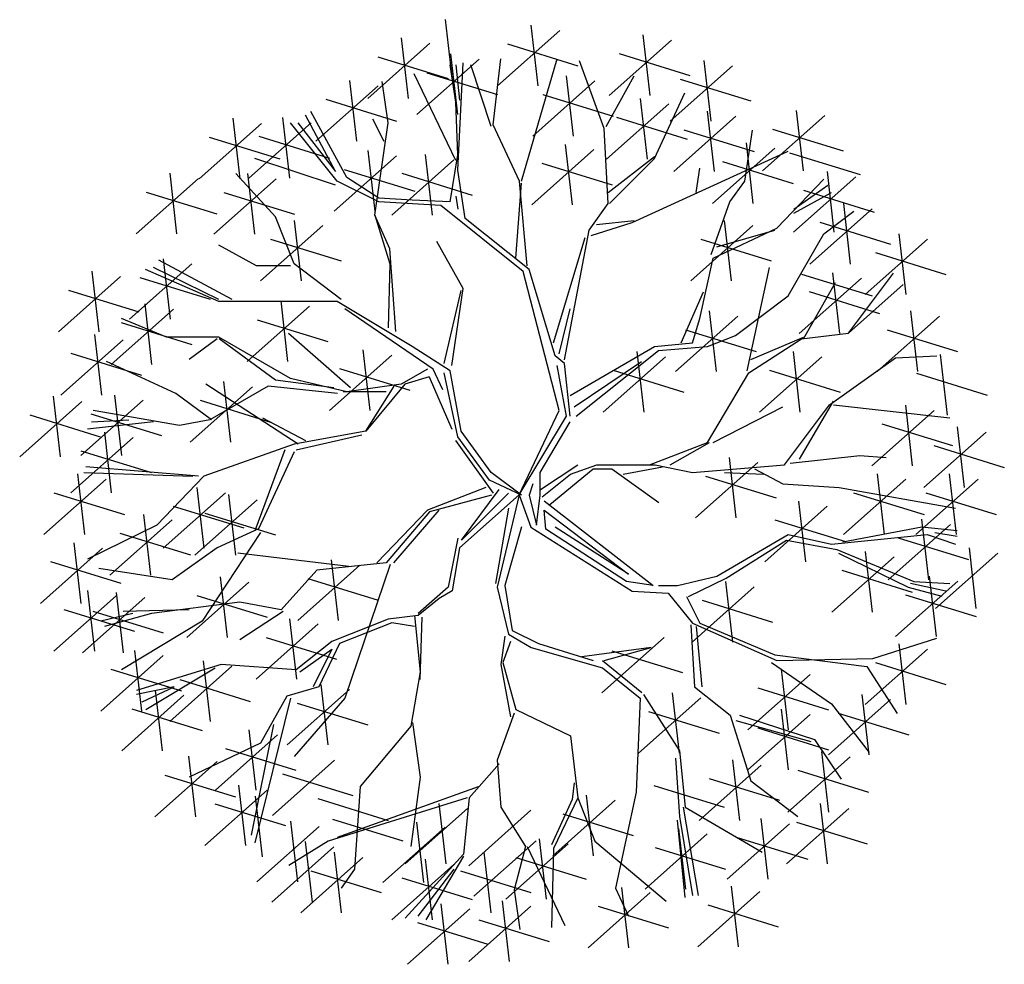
# Model space of a CAD drawing. Extents: x 1 to 14.6, y 0.6 to 13.6.
import ezdxf

# ---------------------------------------------------------------- set-up
doc = ezdxf.new("R2010")
doc.units = 0
doc.header["$MEASUREMENT"] = 0
doc.layers.get('0').update_dxf_attribs({"linetype": 'CONTINUOUS'})

msp = doc.modelspace()

# ---------------------------------------------------------------- linework, layer by layer
for p, q in [((6.886, 13.582), (6.982, 12.751)), ((8.457, 13.435), (7.603, 12.676)), ((8.063, 13.506), (8.159, 12.676)), ((6.677, 13.259), (5.823, 12.5)), ((6.283, 13.331), (6.378, 12.5)), ((7.741, 13.25), (8.708, 12.951)), ((9.991, 13.302), (9.137, 12.543)), ((9.597, 13.374), (9.693, 12.543)), ((6.958, 13.112), (7.054, 12.282)), ((9.275, 13.117), (10.242, 12.818)), ((5.96, 13.074), (6.928, 12.775)), ((7.352, 13.04), (6.498, 12.282)), ((7.058, 11.52), (7.133, 12.991)), ((7.545, 12.139), (7.65, 13.043)), ((7.931, 11.367), (8.422, 13.043)), ((9.067, 12.091), (8.73, 13.017)), ((10.434, 13.022), (10.53, 12.192)), ((7.032, 11.652), (6.461, 12.837)), ((6.636, 12.855), (7.603, 12.556)), ((7.032, 12.451), (6.953, 12.964)), ((7.032, 12.964), (7.08, 12.477)), ((7.519, 12.117), (7.238, 12.964)), ((10.829, 12.951), (9.975, 12.192)), ((5.573, 12.748), (5.668, 11.917)), ((6.102, 12.166), (6.023, 12.736)), ((8.941, 12.742), (8.087, 11.983)), ((8.547, 12.813), (8.643, 11.983)), ((9.094, 12.117), (9.48, 12.811)), ((10.112, 12.766), (11.08, 12.467)), ((5.967, 12.676), (5.113, 11.917)), ((9.76, 11.678), (10.173, 12.578)), ((5.25, 12.491), (6.218, 12.192)), ((7.058, 11.727), (7.032, 12.451)), ((8.224, 12.556), (9.192, 12.258)), ((9.56, 12.5), (9.656, 11.669)), ((5.536, 11.419), (5.044, 12.324)), ((9.954, 12.428), (9.1, 11.669)), ((10.482, 12.329), (10.578, 11.499)), ((11.7, 12.338), (11.796, 11.507)), ((3.971, 12.229), (4.066, 11.399)), ((5.047, 12.168), (4.193, 11.409)), ((4.653, 12.24), (4.748, 11.409)), ((5.404, 11.367), (4.764, 12.166)), ((4.865, 12.166), (5.382, 11.498)), ((5.382, 11.498), (4.97, 12.271)), ((6.049, 11.911), (5.895, 12.218)), ((5.922, 10.902), (6.102, 12.166)), ((9.238, 12.243), (10.205, 11.944)), ((10.876, 12.258), (10.022, 11.499)), ((12.094, 12.266), (11.24, 11.507)), ((4.365, 12.158), (3.511, 11.399)), ((7.905, 11.367), (7.545, 12.139)), ((9.12, 11.06), (9.067, 12.091)), ((10.16, 12.072), (11.127, 11.774)), ((10.998, 11.367), (11.103, 12.065)), ((11.377, 12.081), (12.345, 11.782)), ((3.648, 11.972), (4.616, 11.674)), ((4.33, 11.983), (5.298, 11.684)), ((11.014, 11.893), (11.109, 11.063)), ((5.823, 11.786), (5.919, 10.955)), ((8.927, 11.801), (8.073, 11.042)), ((8.533, 11.872), (8.628, 11.042)), ((10.304, 11.187), (11.594, 11.779)), ((11.408, 11.821), (10.554, 11.063)), ((11.61, 11.758), (12.578, 11.46)), ((5.382, 11.314), (4.272, 11.678)), ((6.217, 11.714), (5.363, 10.955)), ((7.006, 11.66), (6.152, 10.901)), ((6.612, 11.732), (6.707, 10.901)), ((6.953, 11.086), (7.058, 11.727)), ((9.12, 11.213), (9.76, 11.705)), ((9.142, 11.06), (9.76, 11.678)), ((10.691, 11.636), (11.659, 11.337)), ((5.501, 11.529), (6.468, 11.23)), ((7.159, 10.853), (7.058, 11.52)), ((8.21, 11.615), (9.178, 11.317)), ((10.331, 11.213), (10.379, 11.547)), ((12.125, 11.499), (12.22, 10.668)), ((3.5, 11.403), (2.646, 10.644)), ((3.106, 11.475), (3.201, 10.644)), ((4.567, 11.399), (3.713, 10.641)), ((4.557, 10.88), (4.013, 11.472)), ((4.173, 11.471), (4.268, 10.641)), ((5.974, 11.086), (5.404, 11.367)), ((5.974, 11.134), (5.536, 11.419)), ((6.289, 11.475), (7.257, 11.176)), ((8.01, 10.208), (7.905, 11.367)), ((10.791, 11.086), (10.998, 11.367)), ((11.436, 10.722), (12.081, 11.393)), ((12.519, 11.427), (11.665, 10.668)), ((2.783, 11.218), (3.751, 10.919)), ((3.85, 11.214), (4.818, 10.915)), ((7.856, 10.309), (7.931, 11.341)), ((11.669, 10.981), (12.134, 11.314)), ((11.669, 10.928), (12.187, 11.213)), ((11.802, 11.242), (12.77, 10.943)), ((6.435, 11.108), (5.974, 11.134)), ((6.826, 11.033), (5.974, 11.086)), ((6.953, 11.086), (6.435, 11.108)), ((7.032, 11.161), (7.058, 10.981)), ((9.453, 10.801), (10.304, 11.187)), ((10.537, 10.362), (10.791, 11.086)), ((7.957, 10.129), (6.826, 11.033)), ((8.861, 10.695), (9.12, 11.06)), ((12.743, 10.988), (11.889, 10.229)), ((12.081, 10.647), (12.494, 10.954)), ((12.349, 11.06), (12.444, 10.229)), ((4.812, 10.235), (4.557, 10.88)), ((4.814, 10.83), (4.91, 9.999)), ((5.922, 10.902), (6.128, 10.235)), ((6.128, 10.441), (5.922, 10.902)), ((8.036, 10.156), (7.159, 10.853)), ((8.962, 10.774), (9.48, 10.827)), ((10.715, 10.83), (10.811, 9.999)), ((5.208, 10.758), (4.354, 9.999)), ((8.523, 8.918), (8.861, 10.695)), ((8.887, 10.621), (9.453, 10.801)), ((11.109, 10.758), (10.255, 9.999)), ((10.563, 10.309), (11.436, 10.722)), ((10.612, 10.467), (11.41, 10.695)), ((12.026, 10.803), (12.994, 10.504)), ((4.491, 10.573), (5.459, 10.274)), ((7.133, 9.897), (6.773, 10.542)), ((8.37, 9.15), (8.808, 10.594)), ((10.393, 10.573), (11.36, 10.274)), ((11.594, 9.796), (12.081, 10.647)), ((13.505, 10.573), (12.65, 9.814)), ((13.11, 10.644), (13.206, 9.814)), ((4.299, 10.208), (3.781, 10.489)), ((6.207, 9.304), (6.128, 10.441)), ((3.961, 9.743), (2.956, 10.283)), ((3.016, 10.304), (3.112, 9.473)), ((10.379, 9.484), (10.563, 10.309)), ((12.788, 10.387), (13.755, 10.089)), ((3.41, 10.232), (2.556, 9.473)), ((3.781, 9.717), (2.776, 10.156)), ((3.781, 9.743), (2.882, 10.182)), ((4.764, 10.208), (4.299, 10.208)), ((5.457, 9.743), (4.812, 10.235)), ((6.128, 10.235), (6.102, 9.357)), ((8.396, 8.971), (8.036, 10.156)), ((11.028, 8.764), (11.337, 10.183)), ((2.433, 10.059), (1.579, 9.301)), ((2.039, 10.131), (2.134, 9.301)), ((2.694, 10.047), (3.661, 9.748)), ((8.449, 8.22), (7.957, 10.129)), ((12.596, 10.038), (11.742, 9.279)), ((11.775, 10.092), (12.743, 9.793)), ((12.202, 10.109), (12.297, 9.279)), ((12.42, 9.281), (13.038, 10.106)), ((1.716, 9.874), (2.684, 9.575)), ((6.874, 8.865), (7.106, 9.87)), ((6.979, 8.839), (7.133, 9.897)), ((11.802, 9.203), (12.239, 9.977)), ((12.42, 9.281), (13.168, 9.95)), ((10.125, 9.15), (10.432, 9.848)), ((10.87, 9.251), (11.594, 9.796)), ((11.879, 9.852), (12.847, 9.554)), ((3.157, 9.613), (2.303, 8.854)), ((2.763, 9.685), (2.858, 8.854)), ((5.404, 9.717), (3.781, 9.717)), ((5.023, 9.652), (4.169, 8.894)), ((4.629, 9.724), (4.724, 8.894)), ((6.435, 9.098), (5.404, 9.717)), ((6.72, 8.791), (5.509, 9.616)), ((8.449, 8.997), (8.602, 9.616)), ((3.061, 9.229), (2.443, 9.484)), ((4.306, 9.467), (5.274, 9.168)), ((10.9, 9.515), (10.046, 8.756)), ((10.278, 9.15), (10.379, 9.484)), ((10.506, 9.587), (10.602, 8.756)), ((13.666, 9.515), (12.812, 8.756)), ((13.272, 9.587), (13.367, 8.756)), ((2.44, 9.428), (3.408, 9.129)), ((10.184, 9.33), (11.151, 9.031)), ((12.949, 9.33), (13.917, 9.031)), ((2.467, 9.192), (1.612, 8.433)), ((2.072, 9.264), (2.168, 8.433)), ((3.781, 9.229), (3.061, 9.229)), ((3.759, 9.203), (3.372, 8.92)), ((4.764, 8.659), (3.781, 9.229)), ((4.558, 8.636), (3.784, 9.203)), ((5.588, 8.532), (4.737, 9.278)), ((10.484, 9.098), (10.87, 9.251)), ((11.053, 8.739), (11.776, 9.203)), ((11.079, 8.92), (11.802, 9.229)), ((11.776, 9.203), (12.42, 9.281)), ((5.758, 9.055), (5.853, 8.224)), ((6.953, 8.764), (6.435, 9.098)), ((8.602, 8.426), (9.76, 9.098)), ((9.76, 9.098), (10.278, 9.15)), ((9.813, 9.045), (10.484, 9.098)), ((1.75, 9.007), (2.717, 8.708)), ((6.152, 8.983), (5.298, 8.224)), ((8.523, 8.865), (8.396, 8.971)), ((8.681, 8.145), (9.813, 9.045)), ((9.909, 8.959), (9.055, 8.2)), ((9.515, 9.031), (9.61, 8.2)), ((12.053, 8.959), (11.199, 8.2)), ((11.659, 9.031), (11.754, 8.2)), ((12.161, 8.301), (13.065, 8.945)), ((13.065, 8.945), (13.631, 8.97)), ((13.677, 8.989), (13.772, 8.159)), ((3.192, 8.455), (2.237, 8.894)), ((5.435, 8.798), (6.403, 8.499)), ((6.641, 8.791), (6.282, 8.584)), ((6.852, 8.505), (6.72, 8.791)), ((8.55, 8.145), (8.422, 8.839)), ((8.602, 8.145), (8.523, 8.865)), ((8.655, 8.273), (9.581, 8.892)), ((5.536, 8.479), (4.764, 8.659)), ((6.668, 8.685), (6.334, 8.584)), ((6.668, 8.685), (6.979, 7.965)), ((7.058, 7.86), (6.874, 8.738)), ((7.106, 7.939), (6.953, 8.764)), ((9.192, 8.774), (10.16, 8.475)), ((10.486, 7.784), (11.053, 8.739)), ((11.336, 8.774), (12.304, 8.475)), ((13.354, 8.733), (14.322, 8.434)), ((4.241, 8.547), (3.386, 7.788)), ((4.867, 7.759), (3.604, 8.584)), ((4.455, 8.558), (3.656, 8.094)), ((3.846, 8.619), (3.942, 7.788)), ((5.408, 8.455), (4.455, 8.558)), ((5.357, 8.533), (4.558, 8.636)), ((6.282, 8.584), (5.536, 8.479)), ((6.181, 8.558), (5.794, 7.94)), ((6.334, 8.584), (5.795, 7.939)), ((1.508, 8.418), (1.603, 7.587)), ((2.347, 8.433), (2.443, 7.603)), ((3.681, 8.094), (3.192, 8.455)), ((6.078, 8.48), (5.485, 8.48)), ((1.902, 8.346), (1.048, 7.587)), ((2.741, 8.362), (1.887, 7.603)), ((3.524, 8.362), (4.491, 8.063)), ((10.564, 7.784), (11.518, 8.274)), ((11.543, 7.475), (12.161, 8.301)), ((11.749, 7.553), (12.214, 8.352)), ((12.214, 8.301), (13.811, 8.12)), ((13.2, 8.296), (13.295, 7.465)), ((1.185, 8.161), (2.153, 7.862)), ((2.025, 8.176), (2.992, 7.878)), ((3.242, 8.017), (2.057, 8.224)), ((4.377, 8.12), (4.97, 7.811)), ((7.901, 7.064), (8.449, 8.22)), ((7.901, 7.064), (8.55, 8.145)), ((13.594, 8.224), (12.74, 7.465)), ((2.882, 8.068), (1.979, 7.965)), ((2.031, 8.068), (2.547, 8.094)), ((3.656, 8.094), (3.242, 8.017)), ((8.19, 7.373), (8.602, 8.066)), ((12.877, 8.039), (13.845, 7.74)), ((13.912, 7.997), (14.008, 7.166)), ((2.604, 7.854), (1.75, 7.095)), ((2.21, 7.925), (2.305, 7.095)), ((5.795, 7.939), (4.812, 7.759)), ((4.842, 7.681), (5.744, 7.887)), ((7.492, 7.268), (7.058, 7.86)), ((7.519, 7.373), (7.106, 7.939)), ((14.307, 7.925), (13.452, 7.166)), ((4.812, 7.759), (3.575, 7.32)), ((7.547, 7.088), (7.032, 7.811)), ((9.687, 7.475), (10.486, 7.784)), ((9.971, 7.475), (10.513, 7.784)), ((13.59, 7.74), (14.557, 7.441)), ((1.887, 7.669), (2.855, 7.37)), ((4.686, 7.681), (4.274, 6.573)), ((4.815, 7.656), (4.325, 6.598)), ((10.781, 7.579), (10.876, 6.748)), ((11.621, 7.501), (12.575, 7.605)), ((12.575, 7.605), (12.935, 7.578)), ((3.501, 7.321), (1.954, 7.45)), ((8.192, 7.14), (8.708, 7.475)), ((8.605, 7.347), (8.966, 7.475)), ((8.966, 7.475), (9.765, 7.475)), ((9.326, 7.347), (9.868, 7.45)), ((9.765, 7.475), (10.28, 7.372)), ((10.28, 7.372), (11.543, 7.475)), ((11.175, 7.507), (10.321, 6.748)), ((1.839, 7.352), (1.935, 6.521)), ((1.928, 7.372), (3.423, 7.321)), ((3.575, 7.32), (2.93, 6.649)), ((7.931, 7.061), (7.519, 7.373)), ((8.19, 7.061), (8.19, 7.373)), ((8.218, 7.037), (8.605, 7.347)), ((8.321, 6.934), (8.914, 7.424)), ((8.914, 7.424), (9.172, 7.424)), ((9.172, 7.424), (9.816, 6.96)), ((10.458, 7.322), (11.426, 7.023)), ((10.719, 7.372), (11.259, 7.347)), ((11.131, 7.424), (11.518, 7.218)), ((12.812, 7.352), (12.907, 6.521)), ((13.803, 7.352), (13.899, 6.521)), ((2.234, 7.28), (1.38, 6.521)), ((3.476, 7.167), (3.572, 6.336)), ((7.444, 7.166), (6.645, 6.857)), ((7.931, 7.061), (7.492, 7.268)), ((8.089, 7.215), (8.036, 7.061)), ((11.518, 7.218), (12.291, 7.166)), ((12.291, 7.166), (13.889, 6.882)), ((13.206, 7.28), (12.352, 6.521)), ((14.197, 7.28), (13.343, 6.521)), ((1.517, 7.095), (2.485, 6.796)), ((3.87, 7.095), (3.016, 6.336)), ((3.912, 7.071), (4.008, 6.24)), ((7.522, 7.063), (6.671, 6.831)), ((7.901, 7.064), (7.084, 6.341)), ((7.11, 6.444), (7.625, 7.14)), ((7.753, 7.088), (7.11, 6.444)), ((7.901, 7.064), (7.6, 5.799)), ((7.901, 7.064), (8.063, 6.622)), ((8.036, 7.061), (8.137, 6.649)), ((8.137, 6.649), (8.19, 7.061)), ((12.489, 7.095), (13.457, 6.796)), ((13.481, 7.095), (14.448, 6.796)), ((3.153, 6.91), (4.121, 6.611)), ((4.306, 6.999), (3.452, 6.24)), ((8.243, 6.982), (9.739, 5.824)), ((12.126, 6.908), (11.272, 6.149)), ((11.732, 6.98), (11.828, 6.149)), ((2.746, 6.797), (2.841, 5.966)), ((3.59, 6.814), (4.557, 6.515)), ((6.645, 6.857), (5.95, 6.135)), ((6.671, 6.831), (6.078, 6.135)), ((6.181, 6.135), (6.801, 6.857)), ((7.753, 6.882), (7.574, 5.851)), ((8.243, 6.855), (9.401, 5.977)), ((8.269, 6.596), (8.243, 6.855)), ((2.93, 6.649), (1.978, 6.184)), ((3.14, 6.725), (2.286, 5.966)), ((7.934, 6.625), (7.703, 5.824)), ((8.063, 6.622), (9.453, 5.745)), ((9.401, 5.977), (8.396, 6.622)), ((11.41, 6.723), (12.377, 6.424)), ((13.424, 6.622), (12.34, 6.416)), ((13.817, 6.661), (12.963, 5.902)), ((13.423, 6.733), (13.518, 5.902)), ((13.911, 6.57), (13.424, 6.622)), ((2.423, 6.54), (3.391, 6.241)), ((4.352, 6.547), (3.551, 5.334)), ((4.325, 6.598), (3.759, 6.341)), ((9.374, 5.876), (8.269, 6.596)), ((10.612, 5.951), (11.594, 6.522)), ((11.594, 6.522), (12.187, 6.39)), ((12.187, 6.39), (13.498, 6.522)), ((13.498, 6.522), (13.889, 6.39)), ((13.911, 6.495), (13.604, 6.543)), ((1.792, 6.408), (1.887, 5.577)), ((7.058, 6.47), (6.929, 5.799)), ((10.743, 5.925), (11.568, 6.443)), ((11.568, 6.443), (12.261, 6.315)), ((13.1, 6.476), (14.068, 6.177)), ((2.186, 6.336), (1.332, 5.577)), ((3.759, 6.341), (3.139, 5.902)), ((5.563, 6.083), (4.041, 6.264)), ((7.084, 6.341), (6.981, 5.748)), ((13.045, 6.217), (12.191, 5.458)), ((12.261, 6.315), (13.318, 5.876)), ((13.244, 5.797), (12.287, 6.263)), ((12.65, 6.288), (12.746, 5.458)), ((14.468, 6.267), (13.614, 5.508)), ((14.074, 6.338), (14.169, 5.508)), ((1.469, 6.151), (2.437, 5.852)), ((5.716, 6.103), (4.862, 5.344)), ((6.078, 6.135), (5.125, 6.032)), ((5.322, 6.175), (5.417, 5.344)), ((6.13, 6.108), (5.511, 4.278)), ((3.139, 5.902), (2.134, 6.057)), ((5.125, 6.032), (4.636, 5.49)), ((10.072, 5.824), (10.612, 5.951)), ((12.328, 6.031), (13.295, 5.733)), ((13.525, 5.952), (13.621, 5.122)), ((4.193, 5.87), (3.339, 5.111)), ((3.799, 5.942), (3.894, 5.111)), ((4.999, 5.918), (5.967, 5.619)), ((7.703, 5.824), (7.806, 5.206)), ((9.739, 5.824), (9.374, 5.876)), ((9.813, 5.824), (10.072, 5.824)), ((10.226, 5.67), (10.743, 5.925)), ((10.733, 5.876), (10.829, 5.045)), ((13.919, 5.88), (13.065, 5.122)), ((13.757, 5.745), (13.27, 5.85)), ((13.318, 5.876), (13.81, 5.85)), ((2.371, 5.681), (1.517, 4.922)), ((1.977, 5.752), (2.073, 4.922)), ((2.371, 5.728), (2.467, 4.898)), ((3.476, 5.685), (4.444, 5.386)), ((6.929, 5.799), (6.517, 5.438)), ((6.981, 5.748), (6.801, 5.645)), ((7.6, 5.799), (7.753, 5.155)), ((9.453, 5.745), (9.945, 5.718)), ((9.945, 5.718), (10.278, 5.306)), ((11.127, 5.804), (10.273, 5.045)), ((13.203, 5.695), (14.17, 5.396)), ((13.704, 5.67), (13.244, 5.797)), ((2.766, 5.657), (1.911, 4.898)), ((4.068, 5.593), (2.856, 5.438)), ((4.636, 5.49), (4.068, 5.593)), ((6.801, 5.645), (6.517, 5.412)), ((10.199, 5.67), (10.379, 5.306)), ((10.411, 5.619), (11.378, 5.32)), ((1.655, 5.495), (2.622, 5.197)), ((2.049, 5.471), (3.016, 5.173)), ((2.599, 5.438), (2.16, 5.334)), ((2.856, 5.438), (2.212, 5.258)), ((3.372, 5.49), (2.469, 5.464)), ((4.661, 5.464), (4.068, 5.077)), ((6.517, 5.412), (6.105, 5.361)), ((6.465, 5.412), (6.542, 4.638)), ((3.551, 5.334), (2.443, 4.665)), ((5.145, 5.296), (4.291, 4.537)), ((4.751, 5.367), (4.847, 4.537)), ((6.105, 5.361), (5.331, 5.052)), ((6.156, 5.309), (5.434, 5.025)), ((6.465, 5.258), (6.156, 5.309)), ((6.542, 4.535), (6.568, 5.387)), ((10.255, 5.284), (10.305, 4.432)), ((10.278, 5.306), (11.436, 4.792)), ((10.379, 5.306), (11.41, 4.871)), ((7.753, 5.155), (8.064, 4.974)), ((7.806, 5.206), (8.167, 5.025)), ((10.41, 4.432), (10.332, 5.258)), ((4.429, 5.11), (5.396, 4.812)), ((5.331, 5.052), (4.842, 4.665)), ((5.434, 5.025), (5.151, 4.432)), ((7.703, 5.128), (7.65, 4.741)), ((7.78, 5.052), (7.677, 4.768)), ((8.167, 5.025), (8.914, 4.794)), ((9.891, 5.111), (9.037, 4.352)), ((12.752, 4.819), (13.63, 5.1)), ((13.11, 5.021), (13.206, 4.191)), ((2.622, 4.932), (2.717, 4.101)), ((4.892, 4.638), (5.331, 4.949)), ((5.331, 4.949), (5.073, 4.432)), ((8.064, 4.974), (9.044, 4.691)), ((9.713, 4.974), (8.76, 4.844)), ((9.069, 4.794), (9.713, 4.974)), ((9.174, 4.926), (10.142, 4.627)), ((11.41, 4.871), (12.673, 4.713)), ((13.505, 4.95), (12.65, 4.191)), ((3.016, 4.86), (2.162, 4.101)), ((3.81, 4.741), (2.65, 4.381)), ((3.566, 4.788), (3.661, 3.958)), ((4.842, 4.665), (3.81, 4.741)), ((7.65, 4.741), (7.78, 4.02)), ((7.677, 4.768), (7.856, 4.123)), ((9.044, 4.794), (9.584, 4.354)), ((11.363, 4.768), (12.188, 4.201)), ((11.436, 4.792), (12.752, 4.819)), ((12.788, 4.765), (13.755, 4.466)), ((2.299, 4.675), (3.267, 4.376)), ((2.779, 4.123), (3.732, 4.691)), ((3.96, 4.717), (3.106, 3.958)), ((6.542, 4.638), (6.414, 3.891)), ((9.044, 4.691), (9.559, 4.278)), ((11.892, 4.603), (11.038, 3.844)), ((11.498, 4.675), (11.593, 3.844)), ((12.673, 4.713), (13.086, 4.068)), ((3.243, 4.531), (4.211, 4.233)), ((5.178, 4.466), (5.274, 3.635)), ((3.166, 4.432), (2.65, 4.329)), ((2.727, 4.226), (3.166, 4.432)), ((2.908, 4.388), (3.003, 3.557)), ((5.151, 4.432), (4.712, 4.304)), ((5.573, 4.394), (4.718, 3.635)), ((9.609, 4.329), (10.099, 3.555)), ((9.998, 4.352), (10.094, 3.522)), ((10.305, 4.432), (10.795, 4.045)), ((11.175, 4.418), (12.143, 4.119)), ((12.603, 4.328), (12.698, 3.498)), ((3.302, 4.316), (2.448, 3.557)), ((4.764, 4.278), (4.274, 2.291)), ((4.712, 4.304), (4.352, 3.658)), ((5.511, 4.278), (4.815, 3.479)), ((4.856, 4.209), (5.823, 3.91)), ((9.559, 4.278), (9.506, 2.989)), ((10.393, 4.281), (9.539, 3.522)), ((12.997, 4.257), (12.143, 3.498)), ((12.188, 4.201), (12.703, 3.53)), ((2.585, 4.131), (3.553, 3.832)), ((7.831, 4.072), (7.6, 3.427)), ((7.856, 4.123), (8.605, 3.761)), ((9.676, 4.095), (10.644, 3.797)), ((11.892, 4.053), (11.038, 3.295)), ((11.498, 4.125), (11.593, 3.295)), ((12.28, 4.071), (13.248, 3.773)), ((6.439, 3.942), (6.542, 3.195)), ((10.795, 4.045), (11.079, 3.143)), ((10.873, 3.969), (11.905, 3.685)), ((10.925, 4.045), (11.955, 3.711)), ((4.193, 3.844), (4.288, 3.014)), ((4.531, 3.917), (4.222, 2.396)), ((6.414, 3.891), (5.718, 3.065)), ((11.175, 3.868), (12.143, 3.569)), ((4.352, 3.658), (3.372, 3.195)), ((4.587, 3.773), (3.733, 3.014)), ((8.605, 3.761), (8.708, 2.911)), ((11.955, 3.711), (12.317, 3.168)), ((3.87, 3.587), (4.838, 3.289)), ((10.099, 3.555), (10.177, 2.781)), ((12.047, 3.546), (12.143, 2.715)), ((3.757, 3.408), (2.903, 2.649)), ((3.363, 3.48), (3.458, 2.649)), ((5.369, 3.426), (4.515, 2.667)), ((7.6, 3.427), (7.65, 2.781)), ((10.048, 3.452), (10.099, 2.653)), ((10.829, 3.432), (10.924, 2.601)), ((12.441, 3.474), (11.587, 2.715)), ((7.625, 3.376), (7.213, 2.911)), ((11.223, 3.36), (10.369, 2.601)), ((11.725, 3.289), (12.692, 2.99)), ((3.04, 3.223), (4.008, 2.924)), ((4.653, 3.241), (5.62, 2.942)), ((6.542, 3.195), (6.414, 2.241)), ((8.657, 3.118), (8.63, 2.886)), ((10.506, 3.175), (11.474, 2.876)), ((11.079, 3.143), (11.724, 2.653)), ((4.444, 3.014), (3.59, 2.255)), ((4.049, 3.085), (4.145, 2.255)), ((5.408, 2.369), (7.341, 3.065)), ((5.718, 3.065), (5.64, 1.931)), ((9.506, 2.989), (9.223, 1.673)), ((9.748, 3.079), (10.715, 2.781)), ((4.279, 2.932), (4.374, 2.101)), ((5.137, 2.9), (6.104, 2.601)), ((7.187, 2.911), (5.279, 2.318)), ((7.213, 2.911), (7.135, 2.138)), ((8.63, 2.886), (8.346, 2.266)), ((9.216, 2.876), (8.362, 2.117)), ((8.708, 2.911), (8.373, 2.215)), ((8.708, 2.911), (8.941, 2.318)), ((8.822, 2.948), (8.917, 2.117)), ((3.727, 2.829), (4.695, 2.53)), ((7.191, 2.763), (6.337, 2.004)), ((6.797, 2.834), (6.893, 2.004)), ((8.063, 2.739), (7.209, 1.98)), ((7.65, 2.781), (7.986, 2.241)), ((10.152, 2.781), (10.358, 1.57)), ((10.177, 2.781), (11.234, 2.163)), ((12.423, 2.763), (11.569, 2.004)), ((12.029, 2.834), (12.125, 2.004)), ((4.763, 2.591), (4.858, 1.76)), ((5.34, 2.619), (6.307, 2.321)), ((6.492, 2.578), (6.588, 1.747)), ((8.499, 2.691), (9.467, 2.392)), ((10.177, 1.545), (10.074, 2.602)), ((10.099, 2.653), (10.28, 1.57)), ((11.217, 2.625), (11.312, 1.795)), ((11.707, 2.578), (12.674, 2.279)), ((5.157, 2.519), (4.303, 1.76)), ((6.887, 2.506), (6.032, 1.747)), ((10.088, 2.488), (10.184, 1.657)), ((11.611, 2.554), (10.757, 1.795)), ((5.279, 2.318), (4.739, 1.982)), ((4.966, 2.31), (5.061, 1.48)), ((8.135, 2.321), (7.281, 1.562)), ((8.177, 2.35), (8.272, 1.52)), ((8.941, 2.318), (9.92, 1.492)), ((10.482, 2.416), (9.628, 1.657)), ((10.894, 2.368), (11.862, 2.07)), ((5.36, 2.238), (4.506, 1.48)), ((5.363, 2.165), (5.459, 1.335)), ((7.418, 2.165), (7.514, 1.335)), ((8.571, 2.279), (7.717, 1.52)), ((7.986, 2.241), (7.831, 1.648)), ((8.012, 2.241), (8.527, 1.158)), ((8.373, 2.215), (8.346, 1.132)), ((9.766, 2.231), (10.733, 1.932)), ((5.758, 2.094), (4.904, 1.335)), ((7.135, 2.138), (6.336, 1.261)), ((6.612, 2.07), (6.707, 1.239)), ((7.135, 2.112), (6.62, 1.235)), ((7.854, 2.094), (8.822, 1.795)), ((5.041, 1.908), (6.009, 1.61)), ((5.64, 1.931), (5.46, 1.673)), ((7.006, 1.998), (6.152, 1.239)), ((6.517, 1.286), (7.007, 1.931)), ((7.096, 1.908), (8.063, 1.61)), ((6.289, 1.813), (7.257, 1.514)), ((7.831, 1.648), (7.909, 1.105)), ((9.223, 1.673), (9.403, 1.286)), ((9.306, 1.681), (9.401, 0.851)), ((11.205, 1.627), (10.351, 0.869)), ((10.811, 1.699), (10.906, 0.869)), ((7.669, 1.496), (7.765, 0.665)), ((9.7, 1.61), (8.846, 0.851)), ((7.222, 1.386), (6.368, 0.627)), ((6.828, 1.458), (6.923, 0.627)), ((8.063, 1.424), (7.209, 0.665)), ((8.983, 1.424), (9.951, 1.126)), ((10.488, 1.442), (11.456, 1.143)), ((7.346, 1.239), (8.314, 0.94)), ((6.505, 1.201), (7.473, 0.902))]:
    msp.add_line(p, q)

doc.saveas('drawing.dxf')
